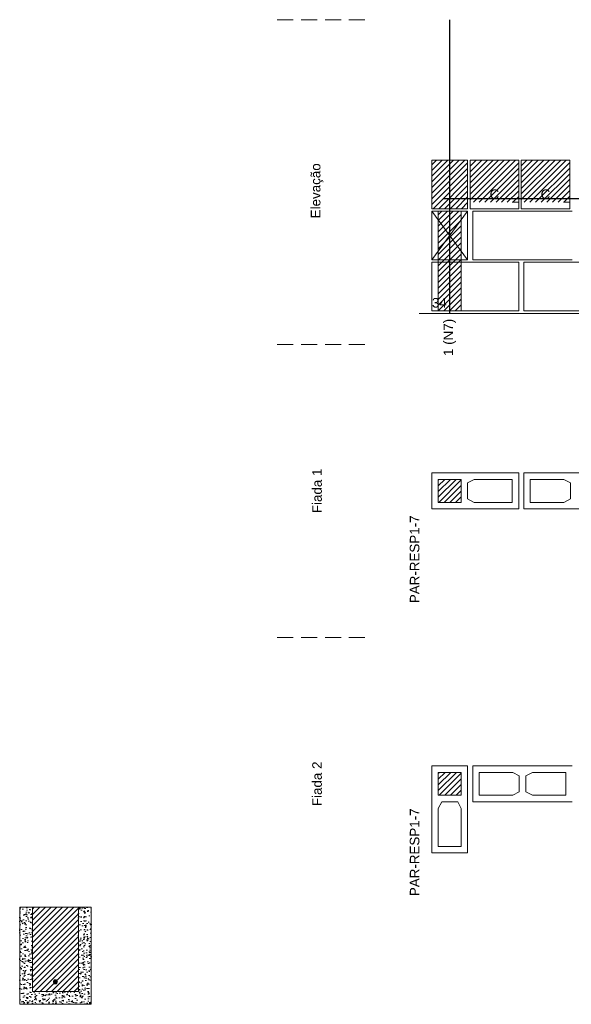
# Model space of a CAD drawing. Header units: millimetres. Extents: x 337 to 624, y -381 to -65.
# Tile 68 of 139: x 486 to 495, y -238 to -223. Entities that reach past the tile are written whole.
import ezdxf

# ---------------------------------------------------------------- set-up
doc = ezdxf.new("R2010")
doc.units = ezdxf.units.MM
doc.header["$MEASUREMENT"] = 0
doc.linetypes.add('Dashed2', pattern=[0.375, 0.25, -0.125])
doc.linetypes.add('DOT', pattern=[6.35, 0, -6.35])
for name, color, linetype, lineweight in [('Armadura', 7, 'Continuous', 30), ('Armaduras em corte', 14, 'Continuous', 0), ('PA-Ajustes', 8, 'Continuous', 5), ('PA-Graute', 8, 'Continuous', 0), ('PA-Piso', 7, 'Continuous', 20), ('PE-Contrafiamento L', 1, 'Continuous', 13), ('PE-Inteiro', 7, 'Continuous', 5), ('PE-Meio canaleta', 5, 'Continuous', 5), ('PE-Paredes', 1, 'Continuous', 5), ('Texto da cota', 7, 'Continuous', 0)]:
    doc.layers.add(name, color=color, linetype=linetype, lineweight=lineweight)
doc.styles.add('Arial', font='arial.ttf')
pattern_1 = [(45, (520.75898, -397.29949), (-0.044194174, 0.044194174), [])]

msp = doc.modelspace()

# ---------------------------------------------------------------- hatches: boundary and pattern name
at = {"layer": 'Armaduras em corte', "linetype": 'Continuous'}
msp.add_hatch(color=14, dxfattribs=at).paths.add_polyline_path([(486.5443, -238.0634), (486.5442, -238.0606), (486.5438, -238.0579), (486.5432, -238.0551), (486.5424, -238.0525), (486.5413, -238.0499), (486.54, -238.0474), (486.5385, -238.0451), (486.5368, -238.0429), (486.5349, -238.0408), (486.5329, -238.0389), (486.5307, -238.0372), (486.5283, -238.0357), (486.5258, -238.0344), (486.5233, -238.0334), (486.5206, -238.0325), (486.5179, -238.0319), (486.5151, -238.0315), (486.5123, -238.0314), (486.5095, -238.0315), (486.5068, -238.0319), (486.504, -238.0325), (486.5014, -238.0334), (486.4988, -238.0344), (486.4963, -238.0357), (486.494, -238.0372), (486.4917, -238.0389), (486.4897, -238.0408), (486.4878, -238.0429), (486.4861, -238.0451), (486.4846, -238.0474), (486.4833, -238.0499), (486.4822, -238.0525), (486.4814, -238.0551), (486.4808, -238.0579), (486.4804, -238.0606), (486.4803, -238.0634), (486.4804, -238.0662), (486.4808, -238.069), (486.4814, -238.0717), (486.4822, -238.0744), (486.4833, -238.0769), (486.4846, -238.0794), (486.4861, -238.0818), (486.4878, -238.084), (486.4897, -238.0861), (486.4917, -238.0879), (486.494, -238.0896), (486.4963, -238.0911), (486.4988, -238.0924), (486.5014, -238.0935), (486.504, -238.0943), (486.5068, -238.0949), (486.5095, -238.0953), (486.5123, -238.0954), (486.5151, -238.0953), (486.5179, -238.0949), (486.5206, -238.0943), (486.5233, -238.0935), (486.5258, -238.0924), (486.5283, -238.0911), (486.5307, -238.0896), (486.5329, -238.0879), (486.5349, -238.0861), (486.5368, -238.084), (486.5385, -238.0818), (486.54, -238.0794), (486.5413, -238.0769), (486.5424, -238.0744), (486.5432, -238.0717), (486.5438, -238.069), (486.5442, -238.0662)])
at = {"layer": 'PA-Ajustes', "linetype": 'Continuous'}
h = msp.add_hatch(dxfattribs=at)
h.set_pattern_fill('ANSI31', color=8, scale=0.5, style=0)
h.set_pattern_definition(pattern_1)
h.paths.add_polyline_path([(492.414, -225.1943), (492.974, -225.1943), (492.974, -225.9543), (492.414, -225.9543)])
at = {"layer": 'PA-Graute', "linetype": 'Continuous'}
h = msp.add_hatch(dxfattribs=at)
h.set_pattern_fill('ANSI31', color=8, scale=0.5, style=0)
h.set_pattern_definition(pattern_1)
h.paths.add_polyline_path([(493.014, -225.1943), (493.774, -225.1943), (493.774, -225.8543), (493.014, -225.8543)])
h = msp.add_hatch(dxfattribs=at)
h.set_pattern_fill('ANSI31', color=8, scale=0.5, style=0)
h.set_pattern_definition(pattern_1)
h.paths.add_polyline_path([(493.814, -225.1943), (494.574, -225.1943), (494.574, -225.8543), (493.814, -225.8543)])
h = msp.add_hatch(dxfattribs=at)
h.set_pattern_fill('ANSI31', color=8, scale=0.5, style=0)
h.set_pattern_definition(pattern_1)
h.paths.add_polyline_path([(492.514, -225.9943), (492.874, -225.9943), (492.874, -227.5543), (492.514, -227.5543)])
h = msp.add_hatch(dxfattribs=at)
h.set_pattern_fill('ANSI31', color=8, scale=0.5, style=0)
h.set_pattern_definition(pattern_1)
h.paths.add_polyline_path([(492.514, -230.1937), (492.874, -230.1937), (492.874, -230.5537), (492.514, -230.5537)])
h = msp.add_hatch(dxfattribs=at)
h.set_pattern_fill('ANSI31', color=8, scale=0.5, style=0)
h.set_pattern_definition(pattern_1)
h.paths.add_polyline_path([(492.874, -234.7824), (492.874, -235.1424), (492.514, -235.1424), (492.514, -234.7824)])
h = msp.add_hatch(dxfattribs=at)
h.set_pattern_fill('ANSI31', color=8, scale=0.5, style=0)
h.set_pattern_definition([(45, (381.686116, -413.16058), (-0.044194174, 0.044194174), [])])
h.paths.add_polyline_path([(486.1523, -238.2154), (486.8723, -238.2154), (486.8723, -236.8954), (486.1523, -236.8954)])
at = {"layer": 'PE-Meio canaleta', "linetype": 'Continuous'}
h = msp.add_hatch(dxfattribs=at)
h.set_pattern_fill('AR-CONC', color=5, scale=0.02, style=0)
h.set_pattern_definition([(50, (381.68612, -413.16058), (0.143452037, -0.01255043), [0.015, -0.165]), (355, (381.68612, -413.16058), (-0.02775027, 0.15043843), [0.012, -0.132]), (100.4514, (381.69807, -413.16162), (0.11570188, 0.13788791), [0.01274804, -0.14022842]), (46.1842, (381.68612, -413.12058), (0.21344821, -0.0331038), [0.0225, -0.2475]), (96.6356, (381.7039, -413.12334), (0.18693254, 0.19482357), [0.01912206, -0.2103426]), (351.1842, (381.68612, -413.12058), (0.1869324, 0.19482372), [0.018, -0.198]), (21, (381.70612, -413.13058), (0.11938141, -0.08052378), [0.015, -0.165]), (326, (381.70612, -413.13058), (0.04866307, 0.14503001), [0.012, -0.132]), (71.4514, (381.71606, -413.13729), (0.16804453, 0.0645061), [0.01274804, -0.14022842]), (37.5, (381.686116, -413.16058), (0.002431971, 0.066578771), [0, -0.1304, 0, -0.134, 0, -0.1325]), (7.5, (381.686116, -413.16058), (0.052613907, 0.078882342), [0, -0.0764, 0, -0.1274, 0, -0.0505]), (327.5, (381.641516, -413.16058), (0.106764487, -0.004510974), [0, -0.05, 0, -0.156, 0, -0.207]), (317.5, (381.62152, -413.16058), (0.116637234, 0.020020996), [0, -0.065, 0, -0.1036, 0, -0.147])])
h.paths.add_polyline_path([(485.9523, -238.4154), (487.0723, -238.4154), (487.0723, -236.8954), (486.8723, -236.8954), (486.8723, -238.2154), (486.1523, -238.2154), (486.1523, -236.8954), (485.9523, -236.8954)])

# ---------------------------------------------------------------- linework, layer by layer
at = {"layer": 'Armadura'}
msp.add_line((492.594, -225.7943), (509.1144, -225.7943), dxfattribs=at)
msp.add_lwpolyline([(492.694, -227.5943), (492.694, -222.9943)], dxfattribs=at)
at = {"layer": 'Armaduras em corte'}
msp.add_circle((486.5123, -238.0634), 0.032, dxfattribs=at)
at = {"layer": 'PA-Ajustes', "linetype": 'Continuous'}
msp.add_lwpolyline([(492.414, -225.1943), (492.974, -225.1943), (492.974, -225.9543), (492.414, -225.9543)], close=True, dxfattribs=at)
at = {"layer": 'PA-Graute', "color": 8, "linetype": 'Continuous'}
msp.add_lwpolyline([(492.514, -225.9943), (492.874, -225.9943), (492.874, -227.5543), (492.514, -227.5543)], close=True, dxfattribs=at)
at = {"layer": 'PA-Piso', "linetype": 'Dashed2'}
for p, q in [((491.364, -222.9943), (489.864, -222.9943)), ((491.364, -228.0793), (489.864, -228.0793)), ((491.364, -232.668), (489.864, -232.668))]:
    msp.add_line(p, q, dxfattribs=at)
at = {"layer": 'PA-Piso'}
msp.add_line((492.214, -227.5943), (510.0544, -227.5943), dxfattribs=at)
at = {"layer": 'PE-Contrafiamento L', "linetype": 'Continuous'}
for p, q in [((492.414, -226.7543), (492.414, -225.9943)), ((492.414, -225.9943), (492.974, -225.9943)), ((492.974, -225.9943), (492.414, -226.7543)), ((492.974, -226.7543), (492.414, -225.9943)), ((492.414, -225.9943), (492.974, -225.9943)), ((492.974, -225.9943), (492.974, -226.7543)), ((492.974, -226.7543), (492.414, -226.7543)), ((492.414, -226.7543), (492.974, -226.7543)), ((492.414, -226.7943), (493.774, -226.7943)), ((492.414, -227.5543), (492.414, -226.7943)), ((493.774, -226.7943), (493.774, -227.5543)), ((493.774, -227.5543), (492.414, -227.5543)), ((492.414, -230.0937), (493.774, -230.0937)), ((492.414, -230.6537), (492.414, -230.0937)), ((493.774, -230.0937), (493.774, -230.6537)), ((493.774, -230.6537), (492.414, -230.6537)), ((492.414, -236.0424), (492.414, -234.6824)), ((492.414, -234.6824), (492.974, -234.6824)), ((492.974, -234.6824), (492.974, -236.0424)), ((492.974, -236.0424), (492.414, -236.0424))]:
    msp.add_line(p, q, dxfattribs=at)
at = {"layer": 'PE-Contrafiamento L', "linetype": 'Continuous', "lineweight": 5}
for p, q in [((492.514, -230.1937), (492.874, -230.1937)), ((492.514, -230.5537), (492.514, -230.1937)), ((492.874, -230.1937), (492.874, -230.5537)), ((492.974, -230.2497), (493.078, -230.1937)), ((493.078, -230.1937), (493.674, -230.1937)), ((493.674, -230.1937), (493.674, -230.5537)), ((492.974, -230.4977), (492.974, -230.2497)), ((493.078, -230.5537), (492.974, -230.4977)), ((492.874, -230.5537), (492.514, -230.5537)), ((493.674, -230.5537), (493.078, -230.5537)), ((492.514, -235.1424), (492.514, -234.7824)), ((492.514, -234.7824), (492.874, -234.7824)), ((492.874, -234.7824), (492.874, -235.1424)), ((492.874, -235.1424), (492.514, -235.1424)), ((492.514, -235.3464), (492.57, -235.2424)), ((492.57, -235.2424), (492.818, -235.2424)), ((492.818, -235.2424), (492.874, -235.3464)), ((492.514, -235.9424), (492.514, -235.3464)), ((492.874, -235.3464), (492.874, -235.9424)), ((492.874, -235.9424), (492.514, -235.9424))]:
    msp.add_line(p, q, dxfattribs=at)
at = {"layer": 'PE-Inteiro', "linetype": 'Continuous'}
for p, q in [((493.054, -225.9943), (494.614, -225.9943)), ((493.054, -226.7543), (493.054, -225.9943)), ((494.614, -226.7543), (493.054, -226.7543)), ((493.854, -226.7943), (495.414, -226.7943)), ((493.854, -227.5543), (493.854, -226.7943)), ((495.414, -227.5543), (493.854, -227.5543)), ((493.854, -230.0937), (495.414, -230.0937)), ((493.854, -230.6537), (493.854, -230.0937)), ((495.414, -230.6537), (493.854, -230.6537)), ((493.054, -234.6824), (494.614, -234.6824)), ((493.054, -235.2424), (493.054, -234.6824)), ((494.614, -235.2424), (493.054, -235.2424))]:
    msp.add_line(p, q, dxfattribs=at)
at = {"layer": 'PE-Inteiro', "linetype": 'Continuous', "lineweight": 5}
for p, q in [((493.954, -230.1937), (494.48, -230.1937)), ((493.954, -230.5537), (493.954, -230.1937)), ((494.48, -230.1937), (494.584, -230.2497)), ((494.584, -230.2497), (494.584, -230.4977)), ((494.584, -230.4977), (494.48, -230.5537)), ((494.48, -230.5537), (493.954, -230.5537)), ((493.154, -234.7824), (493.68, -234.7824)), ((493.154, -235.1424), (493.154, -234.7824)), ((493.68, -234.7824), (493.784, -234.8384)), ((493.784, -234.8384), (493.784, -235.0864)), ((493.884, -234.8384), (493.988, -234.7824)), ((493.884, -235.0864), (493.884, -234.8384)), ((493.988, -234.7824), (494.514, -234.7824)), ((494.514, -234.7824), (494.514, -235.1424)), ((493.68, -235.1424), (493.154, -235.1424)), ((493.784, -235.0864), (493.68, -235.1424)), ((493.988, -235.1424), (493.884, -235.0864)), ((494.514, -235.1424), (493.988, -235.1424))]:
    msp.add_line(p, q, dxfattribs=at)
at = {"layer": 'PE-Meio canaleta', "linetype": 'Continuous'}
for p, q in [((493.014, -225.1943), (493.774, -225.1943)), ((493.014, -225.9543), (493.014, -225.1943)), ((493.774, -225.1943), (493.774, -225.9543)), ((493.814, -225.1943), (494.574, -225.1943)), ((493.814, -225.9543), (493.814, -225.1943)), ((494.574, -225.1943), (494.574, -225.9543)), ((493.774, -225.9543), (493.014, -225.9543)), ((494.574, -225.9543), (493.814, -225.9543)), ((486.1523, -236.8954), (485.9523, -236.8954)), ((485.9523, -236.8954), (485.9523, -238.4154)), ((486.1523, -238.2154), (486.1523, -236.8954)), ((487.0723, -236.8954), (486.8723, -236.8954)), ((486.8723, -236.8954), (486.8723, -238.2154)), ((487.0723, -238.4154), (487.0723, -236.8954)), ((486.8723, -238.2154), (486.1523, -238.2154)), ((485.9523, -238.4154), (487.0723, -238.4154))]:
    msp.add_line(p, q, dxfattribs=at)
at = {"layer": 'PE-Meio canaleta', "color": 5, "linetype": 'DOT', "lineweight": 5}
for p, q in [((493.014, -225.1943), (493.774, -225.1943)), ((493.014, -225.8543), (493.014, -225.1943)), ((493.774, -225.1943), (493.774, -225.8543)), ((493.814, -225.1943), (494.574, -225.1943)), ((493.814, -225.8543), (493.814, -225.1943)), ((494.574, -225.1943), (494.574, -225.8543)), ((493.774, -225.8543), (493.014, -225.8543)), ((494.574, -225.8543), (493.814, -225.8543))]:
    msp.add_line(p, q, dxfattribs=at)
at = {"layer": 'PE-Meio canaleta', "linetype": 'Continuous', "lineweight": 5}
for p, q in [((486.8723, -236.8954), (486.1523, -236.8954)), ((486.1523, -236.8954), (486.1523, -238.2154)), ((486.8723, -238.2154), (486.8723, -236.8954)), ((486.1523, -238.2154), (486.8723, -238.2154))]:
    msp.add_line(p, q, dxfattribs=at)
at = {"layer": 'PE-Meio canaleta'}
msp.add_lwpolyline([(485.9523, -238.4154), (487.0723, -238.4154), (487.0723, -236.8954), (486.8723, -236.8954), (486.8723, -238.2154), (486.1523, -238.2154), (486.1523, -236.8954), (485.9523, -236.8954)], close=True, dxfattribs=at)

# ---------------------------------------------------------------- texts
at = {"layer": 'PE-Contrafiamento L', "insert": (492.4144, -227.5048), "char_height": 0.15, "width": 0.467606, "attachment_point": 7, "line_spacing_factor": 0.9, "style": 'Arial'}
msp.add_mtext('34', dxfattribs=at)
at = {"layer": 'PE-Meio canaleta', "char_height": 0.15, "width": 0.304344, "attachment_point": 8, "line_spacing_factor": 0.9, "style": 'Arial'}
for insert in [(493.394, -225.8048), (494.194, -225.8048)]:
    msp.add_mtext('C', dxfattribs=dict(at, insert=insert))
at = {"layer": 'PE-Paredes', "char_height": 0.15, "rotation": 90.00021, "line_spacing_factor": 0.9, "style": 'Arial'}
for s, insert, width, attachment_point in [('Elevação', (490.614, -225.6743), 1.764085, 5), ('Fiada 1', (490.614, -230.3737), 1.437561, 5), ('PAR-RESP1-7', (492.2195, -230.7587), 2.788704, 9), ('Fiada 2', (490.614, -234.9624), 1.437561, 5), ('PAR-RESP1-7', (492.2195, -235.3474), 2.788704, 9)]:
    msp.add_mtext(s, dxfattribs=dict(at, insert=insert, width=width, attachment_point=attachment_point))
at = {"layer": 'Texto da cota', "insert": (492.694, -227.6793), "char_height": 0.15, "width": 1.204101, "attachment_point": 6, "rotation": 90.00021, "line_spacing_factor": 0.9, "style": 'Arial'}
msp.add_mtext('1 (N7)', dxfattribs=at)

doc.saveas('drawing.dxf')
